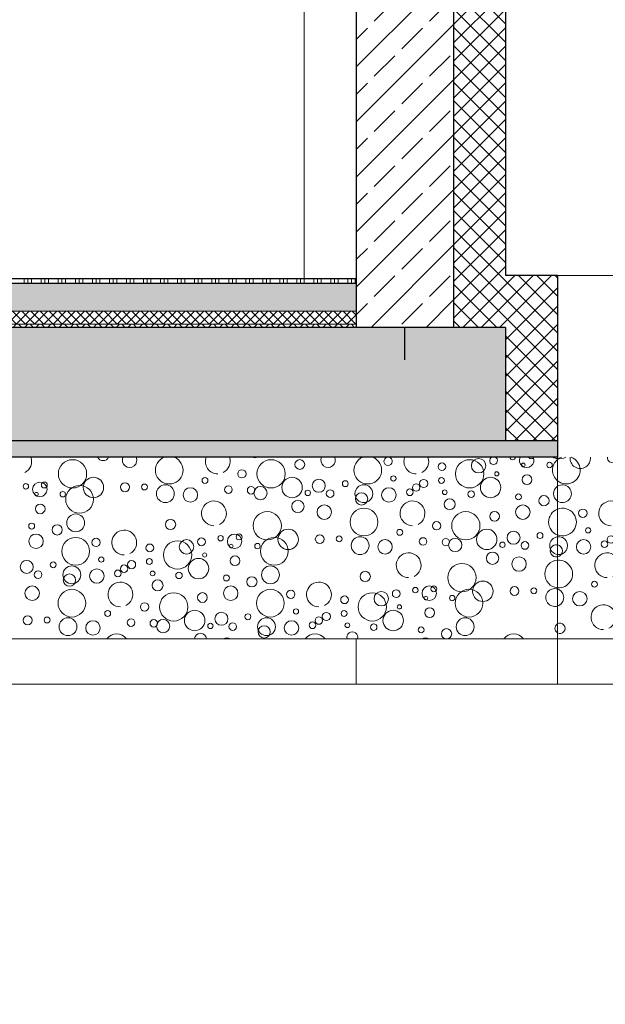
# Model space of a CAD drawing. Header units: metres. Extents: x -16 to 43.7, y -22.2 to 4.
# Tile 13 of 77: x 13.9 to 15.7, y -16.6 to -13.6. Entities that reach past the tile are written whole.
import ezdxf

# ---------------------------------------------------------------- set-up
doc = ezdxf.new("R2010")
doc.units = ezdxf.units.M
doc.header["$MEASUREMENT"] = 0
for name, pattern in [('Strichlinie', [0.2, 0.15, -0.05]), ('Strichlinie sehr weit', [0.875, 0.5, -0.375]), ('Strichlinie_ eng', [0.115, 0.075, -0.04])]:
    doc.linetypes.add(name, pattern=pattern)
doc.layers.get('0').update_dxf_attribs({"color": 8, "lineweight": 9})
doc.layers.get('Defpoints').update_dxf_attribs({"color": 8, "lineweight": 9})
for name, color, linetype in [('Neubau__ GHIW - Perimeterdämmung Wand', 8, 'Continuous'), ('Neubau_A - Bodenaustausch', 8, 'Continuous'), ('Neubau_A - Sauberkeitsschicht', 8, 'Continuous'), ('Neubau_A-Bodenplatte', 8, 'Continuous'), ('Neubau_A-STB Wände', 8, 'Continuous'), ('Neubau_B-Bodenaufbau', 8, 'Continuous'), ('Neubau_S-Linien _ Schraffuren.2D', 8, 'Continuous'), ('Neubau_T-Bemaßung', 8, 'Continuous')]:
    doc.layers.add(name, color=color, linetype=linetype)
doc.layers.add('S-Linien _ Schraffuren.2D', color=8, linetype='Continuous', lineweight=9)
doc.layers.add('T-Bemaßung', color=8, linetype='Continuous', lineweight=9)
doc.styles.add('ERSTELLTER_STIL_2', font='arial.ttf')
doc.dimstyles.new('ERSTELLTER_STIL__1', dxfattribs={"dimtxt": 0.0875, "dimasz": 0.059375, "dimexe": 0.18, "dimexo": 0.0625, "dimgap": 0, "dimtad": 1, "dimzin": 0, "dimdsep": 46, "dimtxsty": 'ERSTELLTER_STIL_2', "dimblk": 'ARROWHEAD_6', "dimblk1": 'ARROWHEAD_6', "dimblk2": 'ARROWHEAD_6', "dimcen": 0.09, "dimclrd": 7, "dimclre": 7, "dimclrt": 7, "dimazin": 0, "dimtfac": 1, "dimtdec": 4, "dimtmove": 0, "dimatfit": 3, "dimfxl": 1, "dimtolj": 1, "dimtzin": 0, "dimarcsym": 0})
pattern_1 = [(45, (-364.88789, -10.175), (-0.035355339, 0.035355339), [0.0375, -0.0125]), (45, (-364.88789, -10.139645), (-0.035355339, 0.035355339), [0.0375, -0.0125])]
pattern_2 = [(45, (-364.88789, -10.175), (-0.084852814, 0.084852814), []), (45, (-364.93032, -10.13257), (-0.084852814, 0.084852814), [0.09, -0.03])]
pattern_3 = [(45, (-364.88789, -10.175), (-0.0282842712, 0.0282842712), []), (135, (-364.88789, -10.175), (0.0282842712, 0.0282842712), [])]

# ---------------------------------------------------------------- blocks, each defined once
blk = doc.blocks.new('*X248', base_point=(3718.7656, 0))
at = {"layer": 'Neubau_B-Bodenaufbau', "color": 7, "linetype": 'Continuous', "lineweight": 9}
for p, q in [((4097.5306, -4.23), (4097.5306, -4.245)), ((4097.5419, -4.23), (4097.5419, -4.245)), ((4097.5531, -4.23), (4097.5531, -4.245)), ((4097.5831, -4.23), (4097.5831, -4.245)), ((4097.5944, -4.23), (4097.5944, -4.245)), ((4097.6056, -4.23), (4097.6056, -4.245)), ((4097.6356, -4.23), (4097.6356, -4.245)), ((4097.6469, -4.23), (4097.6469, -4.245)), ((4097.6581, -4.23), (4097.6581, -4.245)), ((4097.6881, -4.23), (4097.6881, -4.245)), ((4097.6994, -4.23), (4097.6994, -4.245)), ((4097.7106, -4.23), (4097.7106, -4.245)), ((4097.7406, -4.23), (4097.7406, -4.245)), ((4097.7519, -4.23), (4097.7519, -4.245)), ((4097.7631, -4.23), (4097.7631, -4.245)), ((4097.7931, -4.23), (4097.7931, -4.245)), ((4097.8044, -4.23), (4097.8044, -4.245)), ((4097.8156, -4.23), (4097.8156, -4.245)), ((4097.8456, -4.23), (4097.8456, -4.245)), ((4097.8569, -4.23), (4097.8569, -4.245)), ((4097.8681, -4.23), (4097.8681, -4.245)), ((4097.8981, -4.23), (4097.8981, -4.245)), ((4097.9094, -4.23), (4097.9094, -4.245)), ((4097.9206, -4.23), (4097.9206, -4.245)), ((4097.9506, -4.23), (4097.9506, -4.245)), ((4097.9619, -4.23), (4097.9619, -4.245)), ((4097.9731, -4.23), (4097.9731, -4.245)), ((4098.0031, -4.23), (4098.0031, -4.245)), ((4098.0144, -4.23), (4098.0144, -4.245)), ((4098.0256, -4.23), (4098.0256, -4.245)), ((4098.0556, -4.23), (4098.0556, -4.245)), ((4098.0669, -4.23), (4098.0669, -4.245)), ((4098.0781, -4.23), (4098.0781, -4.245)), ((4098.1081, -4.23), (4098.1081, -4.245)), ((4098.1194, -4.23), (4098.1194, -4.245)), ((4098.1306, -4.23), (4098.1306, -4.245)), ((4098.1606, -4.23), (4098.1606, -4.245)), ((4098.1719, -4.23), (4098.1719, -4.245)), ((4098.1831, -4.23), (4098.1831, -4.245)), ((4098.2131, -4.23), (4098.2131, -4.245)), ((4098.2244, -4.23), (4098.2244, -4.245)), ((4098.2356, -4.23), (4098.2356, -4.245)), ((4098.2656, -4.23), (4098.2656, -4.245)), ((4098.2769, -4.23), (4098.2769, -4.245)), ((4098.2881, -4.23), (4098.2881, -4.245)), ((4098.3181, -4.23), (4098.3181, -4.245)), ((4098.3294, -4.23), (4098.3294, -4.245)), ((4098.3406, -4.23), (4098.3406, -4.245)), ((4098.3706, -4.23), (4098.3706, -4.245)), ((4098.3819, -4.23), (4098.3819, -4.245)), ((4098.3931, -4.23), (4098.3931, -4.245)), ((4098.4231, -4.23), (4098.4231, -4.245)), ((4098.4344, -4.23), (4098.4344, -4.245)), ((4098.4456, -4.23), (4098.4456, -4.245)), ((4098.4756, -4.23), (4098.4756, -4.245)), ((4098.4869, -4.23), (4098.4869, -4.245)), ((4098.4981, -4.23), (4098.4981, -4.245)), ((4098.5281, -4.23), (4098.5281, -4.245)), ((4098.5394, -4.23), (4098.5394, -4.245)), ((4098.5506, -4.23), (4098.5506, -4.245))]:
    blk.add_line(p, q, dxfattribs=at)
blk = doc.blocks.new('*X250', base_point=(3718.7656, 0))
at = {"layer": 'Neubau_A - Bodenaustausch', "color": 253, "linetype": 'Continuous', "lineweight": 9, "true_color": 0x9f9f9f}
for centre, radius in [((4097.6793, -4.8313), 0.0436), ((4098.2912, -4.8313), 0.0436), ((4098.3797, -4.8025), 0.015), ((4098.903, -4.8313), 0.0436), ((4098.9306, -4.8063), 0.0223), ((4098.2012, -4.8313), 0.0128), ((4098.8175, -4.8095), 0.0119), ((4098.9866, -4.8313), 0.00642), ((4099.0681, -4.8042), 0.00574), ((4099.1493, -4.8042), 0.00837), ((4097.7438, -4.8734), 0.0315), ((4098.0876, -4.8516), 0.00908), ((4098.3557, -4.8734), 0.0315), ((4098.4382, -4.8681), 0.0201), ((4098.5198, -4.8617), 0.00908), ((4098.668, -4.8455), 0.00812), ((4098.7613, -4.861), 0.0126), ((4098.8161, -4.8516), 0.00908), ((4098.9675, -4.8734), 0.0315), ((4099.0798, -4.8493), 0.015), ((4097.5356, -4.8698), 0.00837), ((4097.5787, -4.8793), 0.0223), ((4097.5925, -4.8658), 0.00908), ((4097.701, -4.9099), 0.0427), ((4097.8412, -4.8727), 0.0137), ((4097.9009, -4.8718), 0.00908), ((4097.9654, -4.8925), 0.0275), ((4098.0424, -4.8963), 0.0223), ((4098.1596, -4.8798), 0.0117), ((4098.2296, -4.882), 0.0115), ((4098.2586, -4.8906), 0.0205), ((4098.4042, -4.8901), 0.00837), ((4098.4732, -4.8921), 0.0118), ((4098.5772, -4.8925), 0.0275), ((4098.6542, -4.8963), 0.0223), ((4098.7187, -4.8881), 0.0103), ((4098.7383, -4.8736), 0.0115), ((4098.8262, -4.8881), 0.00732), ((4098.9074, -4.8942), 0.0101), ((4097.5681, -4.8942), 0.00574), ((4097.6493, -4.8942), 0.00837), ((4098.3737, -4.9316), 0.0189), ((4098.5699, -4.9086), 0.0189), ((4098.8415, -4.925), 0.0169), ((4099.0535, -4.9023), 0.00908), ((4099.132, -4.9141), 0.0158), ((4097.5798, -4.9393), 0.015), ((4098.4551, -4.9493), 0.0223), ((4098.5773, -4.9799), 0.0427), ((4099.0669, -4.9493), 0.0223), ((4097.6891, -4.9825), 0.0275), ((4097.9814, -4.9875), 0.0158), ((4098.2793, -4.9913), 0.0436), ((4098.8912, -4.9913), 0.0436), ((4098.9797, -4.9625), 0.015), ((4097.5535, -4.9923), 0.00908), ((4097.632, -5.0041), 0.0158), ((4098.3438, -5.0334), 0.0315), ((4098.6876, -5.0116), 0.00908), ((4098.8012, -4.9913), 0.0128), ((4098.9557, -5.0334), 0.0315), ((4097.5669, -5.0393), 0.0223), ((4097.6891, -5.0699), 0.0427), ((4097.7517, -5.0427), 0.013), ((4098.0306, -5.0563), 0.0223), ((4098.0767, -5.0408), 0.0119), ((4098.1356, -5.0298), 0.00837), ((4098.1787, -5.0393), 0.0223), ((4098.1925, -5.0258), 0.00908), ((4098.301, -5.0699), 0.0427), ((4098.4412, -5.0327), 0.0137), ((4098.5009, -5.0318), 0.00908), ((4098.5654, -5.0525), 0.0275), ((4098.6424, -5.0563), 0.0223), ((4098.7596, -5.0398), 0.0117), ((4098.8296, -5.042), 0.0115), ((4098.8586, -5.0506), 0.0205), ((4099.0382, -5.0281), 0.0201), ((4099.1198, -5.0217), 0.00908), ((4097.9175, -5.0595), 0.0119), ((4098.003, -5.0813), 0.0436), ((4098.1681, -5.0542), 0.00574), ((4098.2493, -5.0542), 0.00837), ((4099.0042, -5.0501), 0.00837), ((4099.0732, -5.0521), 0.0118), ((4097.5382, -5.1181), 0.0201), ((4097.768, -5.0955), 0.00812), ((4097.9161, -5.1016), 0.00908), ((4098.0675, -5.1234), 0.0315), ((4098.0866, -5.0813), 0.00642), ((4098.1798, -5.0993), 0.015), ((4098.9737, -5.0916), 0.0189), ((4099.0551, -5.1093), 0.0223), ((4097.6198, -5.1117), 0.00908), ((4097.6772, -5.1425), 0.0275), ((4097.7542, -5.1463), 0.0223), ((4097.8187, -5.1381), 0.0103), ((4097.8383, -5.1236), 0.0115), ((4097.8613, -5.111), 0.0126), ((4098.2891, -5.1425), 0.0275), ((4098.8793, -5.1513), 0.0436), ((4097.5732, -5.1421), 0.0118), ((4097.6699, -5.1586), 0.0189), ((4097.9262, -5.1381), 0.00732), ((4097.9415, -5.175), 0.0169), ((4098.0074, -5.1442), 0.0101), ((4098.1535, -5.1523), 0.00908), ((4098.232, -5.1641), 0.0158), ((4098.5814, -5.1475), 0.0158), ((4097.5551, -5.1993), 0.0223), ((4097.6773, -5.2299), 0.0427), ((4098.1669, -5.1993), 0.0223), ((4098.2891, -5.2299), 0.0427), ((4098.6767, -5.2008), 0.0119), ((4098.7356, -5.1898), 0.00837), ((4098.7787, -5.1993), 0.0223), ((4098.7925, -5.1858), 0.00908), ((4098.901, -5.2299), 0.0427), ((4098.9438, -5.1934), 0.0315), ((4099.0412, -5.1927), 0.0137), ((4099.1009, -5.1918), 0.00908), ((4097.9912, -5.2413), 0.0436), ((4098.0797, -5.2125), 0.015), ((4098.3517, -5.2027), 0.013), ((4098.5175, -5.2195), 0.0119), ((4098.603, -5.2413), 0.0436), ((4098.6306, -5.2163), 0.0223), ((4098.7681, -5.2142), 0.00574), ((4098.8493, -5.2142), 0.00837), ((4097.9012, -5.2413), 0.0128), ((4098.368, -5.2555), 0.00812), ((4098.6866, -5.2413), 0.00642), ((4098.7798, -5.2593), 0.015), ((4097.5412, -5.2827), 0.0137), ((4097.6009, -5.2818), 0.00908), ((4097.6654, -5.3025), 0.0275), ((4097.7876, -5.2616), 0.00908), ((4097.8596, -5.2898), 0.0117), ((4097.9586, -5.3006), 0.0205), ((4098.0557, -5.2834), 0.0315), ((4098.1382, -5.2781), 0.0201), ((4098.2198, -5.2717), 0.00908), ((4098.2772, -5.3025), 0.0275), ((4098.4383, -5.2836), 0.0115), ((4098.4613, -5.271), 0.0126), ((4098.5161, -5.2616), 0.00908), ((4098.6675, -5.2834), 0.0315), ((4098.8891, -5.3025), 0.0275), ((4097.7424, -5.3063), 0.0223), ((4097.9296, -5.292), 0.0115), ((4098.1042, -5.3001), 0.00837), ((4098.1732, -5.3021), 0.0118), ((4098.2699, -5.3186), 0.0189), ((4098.3542, -5.3063), 0.0223), ((4098.4187, -5.2981), 0.0103), ((4098.5262, -5.2981), 0.00732), ((4098.6074, -5.3042), 0.0101), ((4098.7535, -5.3123), 0.00908), ((4098.832, -5.3241), 0.0158)]:
    blk.add_circle(centre, radius, dxfattribs=at)
for centre, radius, start, end in [((4097.5151, -4.7931), 0.0382, 296.5651, 20.1035), ((4097.7737, -4.7716), 0.0189, 206.2154, 333.7846), ((4097.8551, -4.7893), 0.0223, 155.2934, 24.7066), ((4097.9773, -4.8199), 0.0427, 111.0082, 68.9918), ((4098.1269, -4.7931), 0.0382, 159.8965, 270), ((4098.1269, -4.7931), 0.0382, 296.5651, 20.1035), ((4098.2415, -4.765), 0.0169, 242.4072, 297.5928), ((4098.4669, -4.7893), 0.0223, 155.2934, 24.7066), ((4098.5891, -4.8199), 0.0427, 111.0082, 68.9918), ((4098.6517, -4.7927), 0.013, 102.1453, 77.8547), ((4098.7387, -4.7931), 0.0382, 159.8965, 270), ((4098.7387, -4.7931), 0.0382, 296.5651, 20.1035), ((4098.9767, -4.7908), 0.0119, 115.3226, 64.6774), ((4099.0356, -4.7798), 0.00837, 181.2679, 358.7321), ((4099.0787, -4.7893), 0.0223, 155.2934, 24.7066), ((4099.0925, -4.7758), 0.00908, 207.8795, 332.1205), ((4099.201, -4.8199), 0.0427, 130.0253, 229.9747), ((4099.1793, -4.7413), 0.0436, 242.5975, 262.3107), ((4099.1891, -4.8925), 0.0275, 124.3604, 235.6396), ((4098.1151, -4.9531), 0.0382, 296.5651, 270), ((4098.7269, -4.9531), 0.0382, 296.5651, 270), ((4099.1891, -4.9799), 0.0427, 111.4689, 248.5311), ((4097.8387, -5.0431), 0.0382, 296.5651, 270), ((4099.1772, -5.0525), 0.0275, 97.7428, 262.2572), ((4099.1699, -5.0686), 0.0189, 79.1167, 280.8833), ((4098.7151, -5.1131), 0.0382, 296.5651, 270), ((4099.1773, -5.1399), 0.0427, 95.0984, 264.9016), ((4097.8269, -5.2031), 0.0382, 296.5651, 270), ((4098.4387, -5.2031), 0.0382, 296.5651, 270), ((4099.1654, -5.2125), 0.0275, 72.8458, 287.1542), ((4099.1814, -5.3075), 0.0158, 119.9364, 240.0636), ((4097.8151, -5.3631), 0.0382, 37.2643, 142.7357), ((4098.0737, -5.3416), 0.0189, 4.9499, 175.0501), ((4098.1551, -5.3593), 0.0223, 60.1019, 119.8981), ((4098.4269, -5.3631), 0.0382, 37.2643, 142.7357), ((4098.5415, -5.335), 0.0169, 342.9036, 197.0964), ((4098.7669, -5.3593), 0.0223, 60.1019, 119.8981), ((4099.0387, -5.3631), 0.0382, 37.2643, 142.7357)]:
    blk.add_arc(centre, radius, start, end, dxfattribs=at)
blk = doc.blocks.new('*X256', base_point=(3718.7656, 0))
at = {"layer": 'S-Linien _ Schraffuren.2D', "color": 253, "linetype": 'Continuous', "lineweight": 9, "true_color": 0x9f9f9f}
for centre, radius in [((4099.5424, -4.8063), 0.0223), ((4099.7296, -4.792), 0.0115), ((4099.7586, -4.8006), 0.0205), ((4099.9042, -4.8001), 0.00837), ((4099.9732, -4.8021), 0.0118), ((4100.1542, -4.8063), 0.0223), ((4100.2187, -4.7981), 0.0103), ((4100.3262, -4.7981), 0.00732), ((4100.4074, -4.8042), 0.0101), ((4099.8737, -4.8416), 0.0189), ((4100.0699, -4.8186), 0.0189), ((4100.3415, -4.835), 0.0169), ((4099.9551, -4.8593), 0.0223), ((4100.0773, -4.8899), 0.0427), ((4099.4814, -4.8975), 0.0158), ((4099.7793, -4.9013), 0.0436), ((4099.8438, -4.9434), 0.0315), ((4100.1876, -4.9216), 0.00908), ((4100.3012, -4.9013), 0.0128), ((4099.2517, -4.9527), 0.013), ((4099.5306, -4.9663), 0.0223), ((4099.5767, -4.9508), 0.0119), ((4099.6356, -4.9398), 0.00837), ((4099.6787, -4.9493), 0.0223), ((4099.6925, -4.9358), 0.00908), ((4099.801, -4.9799), 0.0427), ((4099.9412, -4.9427), 0.0137), ((4100.0009, -4.9418), 0.00908), ((4100.0654, -4.9625), 0.0275), ((4100.1424, -4.9663), 0.0223), ((4100.2596, -4.9498), 0.0117), ((4100.3296, -4.952), 0.0115), ((4100.3586, -4.9606), 0.0205), ((4099.4175, -4.9695), 0.0119), ((4099.503, -4.9913), 0.0436), ((4099.6681, -4.9642), 0.00574), ((4099.7493, -4.9642), 0.00837), ((4099.268, -5.0055), 0.00812), ((4099.4161, -5.0116), 0.00908), ((4099.5675, -5.0334), 0.0315), ((4099.5866, -4.9913), 0.00642), ((4099.6798, -5.0093), 0.015), ((4099.2542, -5.0563), 0.0223), ((4099.3383, -5.0336), 0.0115), ((4099.3613, -5.021), 0.0126), ((4099.7891, -5.0525), 0.0275), ((4099.3187, -5.0481), 0.0103), ((4099.4262, -5.0481), 0.00732), ((4099.5074, -5.0542), 0.0101), ((4099.6535, -5.0623), 0.00908), ((4099.732, -5.0741), 0.0158), ((4100.0814, -5.0575), 0.0158), ((4099.4415, -5.085), 0.0169), ((4099.6669, -5.1093), 0.0223), ((4099.7891, -5.1399), 0.0427), ((4100.2356, -5.0998), 0.00837), ((4099.4912, -5.1513), 0.0436), ((4099.5797, -5.1225), 0.015), ((4099.8517, -5.1127), 0.013), ((4100.0175, -5.1295), 0.0119), ((4100.103, -5.1513), 0.0436), ((4100.1306, -5.1263), 0.0223), ((4100.1767, -5.1108), 0.0119), ((4099.4012, -5.1513), 0.0128), ((4099.868, -5.1655), 0.00812), ((4100.1866, -5.1513), 0.00642), ((4099.2876, -5.1716), 0.00908), ((4099.3596, -5.1998), 0.0117), ((4099.5557, -5.1934), 0.0315), ((4099.6382, -5.1881), 0.0201), ((4099.7198, -5.1817), 0.00908), ((4099.7772, -5.2125), 0.0275), ((4099.9383, -5.1936), 0.0115), ((4099.9613, -5.181), 0.0126), ((4100.0161, -5.1716), 0.00908), ((4099.2424, -5.2163), 0.0223), ((4099.4296, -5.202), 0.0115), ((4099.4586, -5.2106), 0.0205), ((4099.6042, -5.2101), 0.00837), ((4099.6732, -5.2121), 0.0118), ((4099.7699, -5.2286), 0.0189), ((4099.8542, -5.2163), 0.0223), ((4099.9187, -5.2081), 0.0103), ((4100.0262, -5.2081), 0.00732), ((4100.1074, -5.2142), 0.0101), ((4099.5737, -5.2516), 0.0189), ((4099.6551, -5.2693), 0.0223), ((4100.0415, -5.245), 0.0169), ((4100.0012, -5.3113), 0.0128)]:
    blk.add_circle(centre, radius, dxfattribs=at)
for centre, radius, start, end in [((4099.1793, -4.7413), 0.0436, 262.3107, 297.4024), ((4099.201, -4.8199), 0.0427, 229.9747, 68.9917), ((4099.201, -4.8199), 0.0427, 111.0083, 130.0253), ((4099.2438, -4.7834), 0.0315, 173.891, 6.109), ((4099.3412, -4.7827), 0.0137, 168.4216, 11.5784), ((4099.4009, -4.7818), 0.00908, 168.2756, 11.7244), ((4099.4654, -4.8025), 0.0275, 125.4055, 54.5945), ((4099.6596, -4.7898), 0.0117, 123.4816, 56.5184), ((4099.7912, -4.7413), 0.0436, 242.5976, 297.4024), ((4099.8557, -4.7834), 0.0315, 173.891, 6.109), ((4099.9382, -4.7781), 0.0201, 185.5347, 354.4653), ((4100.0198, -4.7717), 0.00908, 246.1817, 293.8183), ((4100.0772, -4.8025), 0.0275, 125.4055, 54.5945), ((4100.2383, -4.7836), 0.0115, 161.9257, 18.0743), ((4100.2613, -4.771), 0.0126, 225.3289, 314.6711), ((4100.403, -4.7413), 0.0436, 242.5976, 297.4024), ((4100.4675, -4.7834), 0.0315, 173.891, 6.109), ((4099.6151, -4.8631), 0.0382, 296.5651, 270), ((4100.2269, -4.8631), 0.0382, 296.5651, 270), ((4100.5535, -4.8123), 0.00908, 118.3913, 151.6087), ((4099.1891, -4.8925), 0.0275, 235.6396, 124.3604), ((4100.3912, -4.9013), 0.0436, 322.9539, 307.0461), ((4100.4797, -4.8725), 0.015, 41.4231, 228.5769), ((4099.3387, -4.9531), 0.0382, 296.5651, 270), ((4099.1891, -4.9799), 0.0427, 248.5311, 111.4689), ((4100.2151, -5.0231), 0.0382, 296.5651, 270), ((4099.1772, -5.0525), 0.0275, 262.2572, 97.7428), ((4099.1699, -5.0686), 0.0189, 280.8833, 79.1167), ((4099.1773, -5.1399), 0.0427, 264.9016, 95.0984), ((4099.3269, -5.1131), 0.0382, 296.5651, 270), ((4099.9387, -5.1131), 0.0382, 296.5651, 270), ((4099.1654, -5.2125), 0.0275, 287.1542, 72.8458), ((4100.1675, -5.1934), 0.0315, 54.4757, 215.5243), ((4099.3151, -5.2731), 0.0382, 296.5651, 270), ((4099.9269, -5.2731), 0.0382, 296.5651, 270), ((4099.4793, -5.3113), 0.0436, 318.8368, 221.1632), ((4099.7773, -5.2999), 0.0427, 290.0207, 249.9793), ((4100.0912, -5.3113), 0.0436, 97.6944, 172.3056), ((4099.1814, -5.3075), 0.0158, 240.0636, 119.9364), ((4099.3787, -5.3593), 0.0223, 60.1014, 119.8986), ((4099.3925, -5.3458), 0.00908, 39.3676, 140.6324), ((4099.5438, -5.3534), 0.0315, 25.079, 154.921), ((4099.6412, -5.3527), 0.0137, 68.935, 111.065), ((4099.8876, -5.3316), 0.00908, 291.416, 248.584)]:
    blk.add_arc(centre, radius, start, end, dxfattribs=at)
blk = doc.blocks.new('ARROWHEAD_6')
at = {"color": 0, "linetype": 'Continuous', "lineweight": 0}
for p, q in [((0, 0), (-1, 0)), ((-0.5, -0.5), (0.5, 0.5))]:
    blk.add_line(p, q, dxfattribs=at)
blk = doc.blocks.new('*D277')
at = {"layer": 'Defpoints', "color": 0, "linetype": 'Continuous', "transparency": 16777216}
for p in [(4.1043, -14.555), (15.36, -14.555), (15.36, -14.905)]:
    blk.add_point(p, dxfattribs=at)
at = {"layer": 'Neubau_T-Bemaßung', "linetype": 'Continuous', "lineweight": -2, "transparency": 16777216}
for p, q in [((15.2975, -14.555), (3.9243, -14.555)), ((4.1043, -14.6144), (4.1043, -14.6162)), ((4.1043, -14.8456), (4.1043, -14.8441)), ((15.2975, -14.905), (3.9243, -14.905))]:
    blk.add_line(p, q, dxfattribs=at)
at = {"layer": 'Neubau_T-Bemaßung', "linetype": 'Continuous', "lineweight": -2, "transparency": 16777216, "xscale": 0.059375, "yscale": 0.059375, "zscale": 0.059375}
for p, rotation in [((4.1043, -14.555), 90), ((4.1043, -14.905), 270)]:
    blk.add_blockref('ARROWHEAD_6', p, dxfattribs=dict(at, rotation=rotation))
at = {"layer": 'Neubau_T-Bemaßung', "linetype": 'Continuous', "lineweight": 9, "transparency": 16777216, "insert": (4.1043, -14.7301), "char_height": 0.0875, "attachment_point": 5, "rotation": 90, "style": 'ERSTELLTER_STIL_2'}
blk.add_mtext('\\A1;0.35', dxfattribs=at)
blk = doc.blocks.new('*D278')
at = {"layer": 'Defpoints', "color": 0, "linetype": 'Continuous', "transparency": 16777216}
for p in [(4.1043, -10.655), (7.45, -10.655), (15.36, -14.555)]:
    blk.add_point(p, dxfattribs=at)
at = {"layer": 'Neubau_T-Bemaßung', "linetype": 'Continuous', "lineweight": -2, "transparency": 16777216}
for p, q in [((7.3875, -10.655), (3.9243, -10.655)), ((4.1043, -10.7144), (4.1043, -12.495)), ((4.1043, -14.4956), (4.1043, -12.722)), ((15.2975, -14.555), (3.9243, -14.555))]:
    blk.add_line(p, q, dxfattribs=at)
at = {"layer": 'Neubau_T-Bemaßung', "linetype": 'Continuous', "lineweight": -2, "transparency": 16777216, "xscale": 0.059375, "yscale": 0.059375, "zscale": 0.059375}
for p, rotation in [((4.1043, -10.655), 90), ((4.1043, -14.555), 270)]:
    blk.add_blockref('ARROWHEAD_6', p, dxfattribs=dict(at, rotation=rotation))
at = {"layer": 'Neubau_T-Bemaßung', "linetype": 'Continuous', "lineweight": 9, "transparency": 16777216, "insert": (4.1043, -12.6085), "char_height": 0.0875, "attachment_point": 5, "rotation": 90, "style": 'ERSTELLTER_STIL_2'}
blk.add_mtext('\\A1;3.90', dxfattribs=at)
blk = doc.blocks.new('*D286')
at = {"layer": 'Defpoints', "color": 0, "linetype": 'Continuous', "transparency": 16777216}
for p in [(3.8683, -14.555), (15.36, -14.555), (15.36, -14.905)]:
    blk.add_point(p, dxfattribs=at)
at = {"layer": 'Neubau_T-Bemaßung', "linetype": 'Continuous', "lineweight": -2, "transparency": 16777216}
for p, q in [((15.2975, -14.555), (3.6883, -14.555)), ((3.8683, -14.6144), (3.8683, -14.8456)), ((15.2975, -14.905), (3.6883, -14.905)), ((3.8683, -14.905), (3.8683, -15.0031))]:
    blk.add_line(p, q, dxfattribs=at)
at = {"layer": 'Neubau_T-Bemaßung', "linetype": 'Continuous', "lineweight": -2, "transparency": 16777216, "xscale": 0.059375, "yscale": 0.059375, "zscale": 0.059375}
for p, rotation in [((3.8683, -14.555), 90), ((3.8683, -14.905), 270)]:
    blk.add_blockref('ARROWHEAD_6', p, dxfattribs=dict(at, rotation=rotation))
at = {"layer": 'Neubau_T-Bemaßung', "linetype": 'Continuous', "lineweight": 9, "transparency": 16777216, "insert": (3.7543, -15.0031), "char_height": 0.0875, "attachment_point": 5, "rotation": 90, "style": 'ERSTELLTER_STIL_2'}
blk.add_mtext('\\A1;0.35', dxfattribs=at)
blk = doc.blocks.new('*D287')
at = {"layer": 'Defpoints', "color": 0, "linetype": 'Continuous', "transparency": 16777216}
for p in [(0.175, -14.405), (3.8683, -14.405), (15.36, -14.555)]:
    blk.add_point(p, dxfattribs=at)
at = {"layer": 'Neubau_T-Bemaßung', "linetype": 'Continuous', "lineweight": -2, "transparency": 16777216}
for p, q in [((0.2375, -14.405), (4.0483, -14.405)), ((3.8683, -14.4644), (3.8683, -14.4956)), ((15.2975, -14.555), (3.6883, -14.555)), ((3.8683, -14.555), (3.8683, -14.6531))]:
    blk.add_line(p, q, dxfattribs=at)
at = {"layer": 'Neubau_T-Bemaßung', "linetype": 'Continuous', "lineweight": -2, "transparency": 16777216, "xscale": 0.059375, "yscale": 0.059375, "zscale": 0.059375}
for p, rotation in [((3.8683, -14.405), 90), ((3.8683, -14.555), 270)]:
    blk.add_blockref('ARROWHEAD_6', p, dxfattribs=dict(at, rotation=rotation))
at = {"layer": 'Neubau_T-Bemaßung', "linetype": 'Continuous', "lineweight": 9, "transparency": 16777216, "insert": (3.7543, -14.6531), "char_height": 0.0875, "attachment_point": 5, "rotation": 90, "style": 'ERSTELLTER_STIL_2'}
blk.add_mtext('\\A1;0.15', dxfattribs=at)

msp = doc.modelspace()

# ---------------------------------------------------------------- hatches: boundary and pattern name
at = {"layer": 'Neubau__ GHIW - Perimeterdämmung Wand', "linetype": 'Continuous', "lineweight": 0}
h = msp.add_hatch(dxfattribs=at)
h.set_pattern_fill('DÄMMUNG__HART_1_0001', color=256, style=0, pattern_type=2)
h.set_pattern_definition(pattern_3)
h.paths.add_polyline_path([(15.2, -10.795), (15.2, -14.555), (15.36, -14.555), (15.36, -10.795)])
h = msp.add_hatch(dxfattribs=at)
h.set_pattern_fill('DÄMMUNG__HART_1_0001', color=256, style=0, pattern_type=2)
h.set_pattern_definition(pattern_3)
h.paths.add_polyline_path([(15.36, -14.395), (15.36, -14.905), (15.52, -14.905), (15.52, -14.395)])
at = {"layer": 'Neubau_A - Sauberkeitsschicht', "linetype": 'Continuous', "lineweight": 0}
h = msp.add_hatch(dxfattribs=at)
h.set_pattern_fill('BETON__UNBEWEHRT_0001', color=256, style=0, pattern_type=2)
h.set_pattern_definition(pattern_1)
h.paths.add_polyline_path([(-0.445, -14.905), (-0.445, -14.955), (15.52, -14.955), (15.52, -14.905)])
at = {"layer": 'Neubau_A-Bodenplatte', "linetype": 'Continuous', "lineweight": 0}
h = msp.add_hatch(dxfattribs=at)
h.set_pattern_fill('BETON__STAHLBETON_0001', color=256, style=0, pattern_type=2)
h.set_pattern_definition(pattern_2)
h.paths.add_polyline_path([(15.36, -14.555), (-0.285, -14.555), (-0.285, -14.905), (15.36, -14.905)])
at = {"layer": 'Neubau_A-STB Wände', "linetype": 'Continuous', "lineweight": 0}
h = msp.add_hatch(dxfattribs=at)
h.set_pattern_fill('BETON__STAHLBETON_0001', color=256, style=0, pattern_type=2)
h.set_pattern_definition(pattern_2)
h.paths.add_polyline_path([(14.9, -10.655), (14.9, -14.555), (15.2, -14.555), (15.2, -10.655)])
at = {"layer": 'Neubau_B-Bodenaufbau', "linetype": 'Continuous', "lineweight": 0}
h = msp.add_hatch(dxfattribs=at)
h.set_pattern_fill('BETON__UNBEWEHRT_0001', color=256, style=0, pattern_type=2)
h.set_pattern_definition(pattern_1)
h.paths.add_polyline_path([(7.65, -14.42), (7.65, -14.505), (14.9, -14.505), (14.9, -14.42)])
h = msp.add_hatch(dxfattribs=at)
h.set_pattern_fill('DÄMMUNG__HART_2_0001', color=256, style=0, pattern_type=2)
h.set_pattern_definition([(45, (-364.88789, -10.175), (-0.0141421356, 0.0141421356), []), (135, (-364.88789, -10.175), (0.0141421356, 0.0141421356), [])])
h.paths.add_polyline_path([(7.65, -14.505), (7.65, -14.545), (14.9, -14.545), (14.9, -14.505)])
h = msp.add_hatch(dxfattribs=at)
h.set_pattern_fill('GUßASPHALT_0001', color=256, style=0, pattern_type=2)
h.set_pattern_definition([(45, (-364.88789, -10.175), (-0.0176776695, 0.0176776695), []), (135, (-364.88789, -10.175), (0.0176776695, 0.0176776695), [])])
h.paths.add_polyline_path([(7.65, -14.555), (14.9, -14.555), (14.9, -14.545), (7.65, -14.545)])

# ---------------------------------------------------------------- linework, layer by layer
at = {"layer": 'Neubau__ GHIW - Perimeterdämmung Wand', "linetype": 'Continuous', "lineweight": 9}
for p, q in [((14.74, -14.405), (14.74, -10.795)), ((15.52, -14.395), (20.575, -14.395))]:
    msp.add_line(p, q, dxfattribs=at)
at = {"layer": 'Neubau__ GHIW - Perimeterdämmung Wand', "linetype": 'Continuous', "lineweight": 25}
for p, q in [((15.36, -11.805), (15.36, -14.395)), ((15.52, -14.395), (15.36, -14.395)), ((15.52, -14.395), (15.52, -14.905)), ((15.36, -14.555), (15.36, -14.905))]:
    msp.add_line(p, q, dxfattribs=at)
at = {"layer": 'Neubau_A - Bodenaustausch', "linetype": 'Continuous', "lineweight": 9}
for p, q in [((15.52, -14.955), (15.52, -15.515)), ((15.52, -15.515), (-0.445, -15.515)), ((14.9, -15.655), (14.9, -15.515)), ((15.52, -15.655), (15.52, -15.515)), ((14.9, -15.655), (6.35, -15.655)), ((14.9, -15.655), (15.52, -15.655)), ((15.52, -15.655), (20.475, -15.655))]:
    msp.add_line(p, q, dxfattribs=at)
at = {"layer": 'Neubau_A - Sauberkeitsschicht', "linetype": 'Continuous', "lineweight": 25}
for p, q in [((15.52, -14.905), (15.52, -14.955)), ((15.52, -14.955), (-0.445, -14.955))]:
    msp.add_line(p, q, dxfattribs=at)
at = {"layer": 'Neubau_A - Sauberkeitsschicht', "linetype": 'Continuous', "lineweight": 25, "flags": 128}
msp.add_lwpolyline([(15.52, -14.905), (15.36, -14.905), (-0.285, -14.905), (-0.445, -14.905)], dxfattribs=at)
at = {"layer": 'Neubau_A-Bodenplatte', "linetype": 'Continuous', "lineweight": 25}
for p, q in [((14.9, -14.555), (7.65, -14.555)), ((15.36, -14.555), (15.2, -14.555))]:
    msp.add_line(p, q, dxfattribs=at)
at = {"layer": 'Neubau_A-STB Wände', "linetype": 'Continuous', "lineweight": 25}
msp.add_line((14.9, -10.795), (14.9, -14.405), dxfattribs=at)
at = {"layer": 'Neubau_A-STB Wände', "linetype": 'Continuous', "lineweight": 25, "flags": 128}
for points in [[(15.2, -10.655), (15.2, -10.795), (15.2, -14.555)], [(14.9, -14.405), (14.9, -14.42), (14.9, -14.505), (14.9, -14.545), (14.9, -14.555)]]:
    msp.add_lwpolyline(points, dxfattribs=at)
at = {"layer": 'Neubau_B-Bodenaufbau', "linetype": 'Continuous', "lineweight": 25}
for p, q in [((14.9, -14.405), (7.65, -14.405)), ((14.9, -14.42), (7.65, -14.42))]:
    msp.add_line(p, q, dxfattribs=at)
at = {"layer": 'Neubau_B-Bodenaufbau', "linetype": 'Continuous', "lineweight": 15}
for p, q in [((14.9, -14.505), (7.65, -14.505)), ((14.9, -14.545), (7.65, -14.545))]:
    msp.add_line(p, q, dxfattribs=at)
at = {"layer": 'Neubau_S-Linien _ Schraffuren.2D', "linetype": 'Strichlinie_ eng', "lineweight": 25}
for p, q in [((15.05, -14.655), (15.05, -14.455)), ((15.175, -14.555), (14.925, -14.555))]:
    msp.add_line(p, q, dxfattribs=at)
at = {"layer": 'S-Linien _ Schraffuren.2D', "linetype": 'Strichlinie sehr weit', "lineweight": 9}
msp.add_line((16.36, -15.515), (15.52, -15.515), dxfattribs=at)
at = {"layer": 'S-Linien _ Schraffuren.2D', "linetype": 'Strichlinie', "lineweight": 15, "flags": 128}
msp.add_lwpolyline([(-1.8822, -15.515), (15.52, -15.515), (16.36, -15.515), (19.0596, -12.8154), (18.8082, -12.8154), (17.1237, -11.1309), (16.3299, -11.103), (13.2045, -11.0233), (7.1707, -10.8951), (3.593, -10.8422), (2.9892, -10.8342), (2.5336, -10.8503), (1.0487, -10.8009), (-1.8822, -10.7473)], close=True, dxfattribs=at)
at = {"layer": 'T-Bemaßung'}
msp.add_lwpolyline([(-16, -22.195), (43.7227, -22.195), (43.7227, -13.835), (41.5154, -13.8148), (33.7191, -13.7433), (32.187, -15.2753), (30.8244, -15.2753), (20.5956, -12.8154), (19.0596, -12.8154), (16.36, -15.515), (15.52, -15.515), (-0.445, -15.515), (-1.775, -15.515), (-1.775, -10.7493), (-2.3919, -10.738), (-2.4341, -10.7387), (-4.4637, -10.6894), (-4.5914, -10.6865), (-5.1372, -10.7045), (-6, -10.6701), (-16, -10.6701), (-16, -22.195)], close=True, dxfattribs=at)
msp.add_lwpolyline([(23.87, -11.665), (23.09, -11.665), (23.09, -11.405), (17.145, -11.405), (16.745, -11.805), (15.36, -11.805), (15.36, -14.395), (15.52, -14.395), (15.52, -14.955), (-0.445, -14.955), (-0.445, -14.395), (-0.285, -14.395), (-0.285, -10.795), (-0.44, -10.795), (-0.44, -10.7737), (-1.8822, -10.7473), (-1.8822, -10.7473), (-1.8822, -15.515), (16.36, -15.515), (19.0596, -12.8154), (20.5956, -12.8154), (30.8244, -15.2753)], dxfattribs=at)

# ---------------------------------------------------------------- block references
at = {"layer": 'Neubau_A - Bodenaustausch', "lineweight": 0}
msp.add_blockref('*X250', (-364.8879, -10.175), dxfattribs=at)
at = {"layer": 'Neubau_B-Bodenaufbau', "lineweight": 0}
msp.add_blockref('*X248', (-364.8879, -10.175), dxfattribs=at)
at = {"layer": 'S-Linien _ Schraffuren.2D', "linetype": 'Continuous', "lineweight": 9}
msp.add_blockref('*X256', (-364.8879, -10.175), dxfattribs=at)

# ---------------------------------------------------------------- dimensions: what is measured, and where the dimension line sits
at = {"layer": 'Neubau_T-Bemaßung', "linetype": 'Continuous', "lineweight": 9}
for base, p1, p2, picture, middle in [((4.1043, -10.655), (15.36, -14.555), (7.45, -10.655), '*D278', (4.1043, -12.6085)), ((3.8683, -14.405), (15.36, -14.555), (0.175, -14.405), '*D287', (3.7543, -14.6531)), ((3.8683, -14.555), (15.36, -14.905), (15.36, -14.555), '*D286', (3.7543, -15.0031)), ((4.1043, -14.555), (15.36, -14.905), (15.36, -14.555), '*D277', (4.1043, -14.7301))]:
    dim = msp.add_linear_dim(base=base, p1=p1, p2=p2, angle=90, dimstyle='ERSTELLTER_STIL__1', override={"dimclrd": 256, "dimclre": 256, "dimclrt": 256}, dxfattribs=at)
    dim.commit()
    dim.dimension.update_dxf_attribs({"geometry": picture, "text_midpoint": middle, "dimtype": 160, "text_rotation": 90})

doc.saveas('drawing.dxf')
